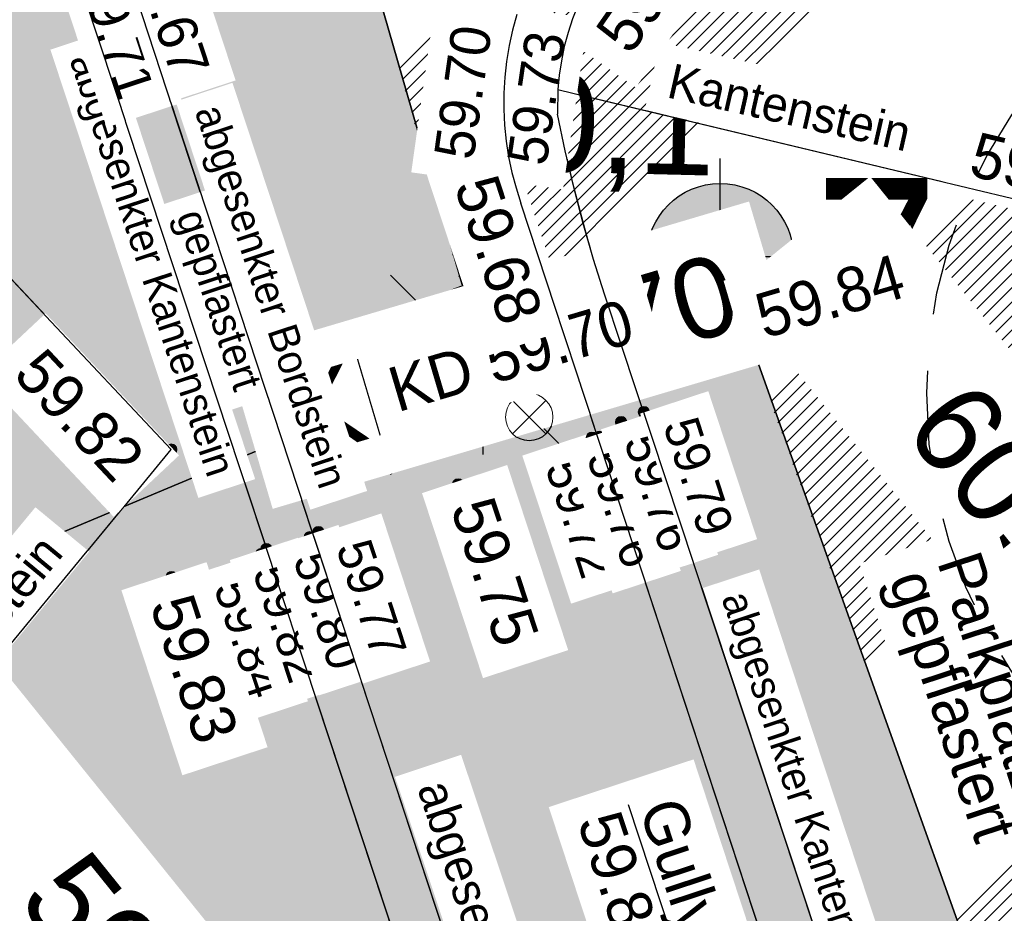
# Model space of a CAD drawing. Header units: millimetres. Extents: x 32365810 to 32368499, y 5620272 to 5622478.
# Tile 184 of 249: x 32366704 to 32366714, y 5620706 to 5620715. Entities that reach past the tile are written whole.
import ezdxf

# ---------------------------------------------------------------- set-up
doc = ezdxf.new("R2010")
doc.units = ezdxf.units.MM
for name, pattern in [('1000.100', [0]), ('1000.220', [1.5, 0.925, -0.575]), ('BAUGRENZE2', [10.25, 3.5, -1, 3.5, -1, 0.25, -1]), ('BAULINIE2', [7, 3.5, -1, 0.25, -1, 0.25, -1]), ('LTYPE310', [1, 0.5, -0.5])]:
    doc.linetypes.add(name, pattern=pattern)
doc.layers.get('0').update_dxf_attribs({"color": 1, "linetype": 'CONTINUOUS'})
doc.layers.add('_HB_Baugrenze', color=5, linetype='CONTINUOUS', plot=False)
for name, color, linetype in [('_HB_Baumsatzung', 251, 'CONTINUOUS'), ('_HB_Koordinat_Kreis', 7, 'CONTINUOUS'), ('_HB_Koordinat_Kreuz', 7, 'CONTINUOUS'), ('_K_Höhen_ gemessen (NHN)', 251, 'CONTINUOUS'), ('_K_Leitungen Kanalbestand (AMT 66)', 251, 'CONTINUOUS'), ('_K_Topographie_ örtl. Aufnahme', 251, 'CONTINUOUS'), ('BAUGRENZE_B', 7, 'CONTINUOUS'), ('BAUGRENZE_FA', 150, 'CONTINUOUS'), ('BAUGRENZE_GL', 7, 'CONTINUOUS'), ('BAULINIE_B', 7, 'CONTINUOUS'), ('BAULINIE_FA', 1, 'CONTINUOUS'), ('BAULINIE_GL', 7, 'CONTINUOUS'), ('BESONDERE-VERKEHRSFLÄCHEN_FA', 40, 'CONTINUOUS'), ('KERNGEBIETE_FA', 42, 'CONTINUOUS'), ('UMGR_BESONDERE-VERKEHRSFLÄCHEN', 7, 'CONTINUOUS'), ('UMGR_KERNGEBIETE', 7, 'CONTINUOUS')]:
    doc.layers.add(name, color=color, linetype=linetype)
doc.layers.add('_HB_geplanteGeländehöhe_', color=5, linetype='CONTINUOUS', lineweight=30)
doc.layers.add('_HB_Legende text', color=7, linetype='LTYPE310', lineweight=18)
doc.layers.add('_HB_Koordinat_Hintergrund_Schraffur', color=7, linetype='CONTINUOUS', true_color=0xffffff)
for name, color, linetype, transparency in [('Beschriftung Kanalbestand (AMT 66)', 7, 'CONTINUOUS', 0.75), ('Beschriftung Topographie', 7, 'CONTINUOUS', 0.75), ('Bäume_ gemessen', 7, 'CONTINUOUS', 0.75), ('Höhen_ gemessen (NHN)', 7, 'CONTINUOUS', 0.75), ('Höhentexte_ gemessen (NHN)', 7, 'CONTINUOUS', 0.75), ('Leitungen Kanalbestand (AMT 66)', 7, 'CONTINUOUS', 0.75), ('Symbole Topographie', 7, 'CONTINUOUS', 0.75), ('Topographie_ örtl. Aufnahme', 7, 'CONTINUOUS', 0.75), ('weitere Entwässerungsleitungen', 7, 'CONTINUOUS', 0.75)]:
    doc.layers.add(name, color=color, linetype=linetype, transparency=transparency)
doc.styles.add('Arial', font='arial.ttf')
doc.styles.add('Beschriftung Topographie_ blau', font='GOTHIC.TTF')
doc.styles.add('Höhe NHN_ gemessen_ blau', font='GOTHIC.TTF')
doc.styles.add('Höhe NHN_ gemessen_ schwarz', font='GOTHIC.TTF')
doc.styles.add('Kanal_ Höhe_ NHN (Deckel_Sohle)_ lila', font='GOTHIC.TTF')
doc.styles.add('PZV', font='arial.ttf', dxfattribs={"width": 0.8})

# ---------------------------------------------------------------- blocks, each defined once
blk = doc.blocks.new('S1000.345')
at = {"color": 0, "lineweight": -2}
for p, q in [((-0.353554, 0.353554), (0.353554, -0.353554)), ((-0.353554, -0.353554), (0.353554, 0.353554))]:
    blk.add_line(p, q, dxfattribs=at)
blk.add_circle((0, 0), 0.5, dxfattribs=at)
blk = doc.blocks.new('x')
at = {"layer": '_HB_geplanteGeländehöhe_', "linetype": 'ByBlock'}
for points in [[(32366248.4914857, 5621987.05962121), (32366249.4914857, 5621988.05962121)], [(32366248.4914857, 5621988.05962121), (32366249.4914857, 5621987.05962121)]]:
    blk.add_lwpolyline(points, dxfattribs=at)
blk = doc.blocks.new('S1000.258')
at = {"lineweight": -2}
blk.add_hatch(color=0, dxfattribs=at).paths.add_polyline_path([(-0.5, -0.5), (-0.5, 0.5), (0.5, 0.5), (0.5, -0.5)], flags=0)
blk = doc.blocks.new('S1000.15')
at = {"color": 0, "lineweight": -2}
for p, q in [((-0.5, 0.05), (-0.485, 0.1)), ((0.495, 0.05), (-0.5, 0.05)), ((-0.5, -0.05), (-0.5, 0)), ((-0.5, 0), (0.5, 0)), ((-0.485, 0.1), (0.49, 0.1)), ((-0.475, 0.15), (-0.455, 0.2)), ((0.475, 0.15), (-0.475, 0.15)), ((-0.455, 0.2), (0.455, 0.2)), ((-0.43, 0.25), (-0.4, 0.3)), ((0.43, 0.25), (-0.43, 0.25)), ((-0.4, 0.3), (0.395, 0.3)), ((-0.355, 0.35), (-0.295, 0.4)), ((0.36, 0.35), (-0.355, 0.35)), ((-0.295, 0.4), (0.3, 0.4)), ((0.22, 0.45), (-0.215, 0.45)), ((0.3, 0.4), (0.22, 0.45)), ((0.395, 0.3), (0.36, 0.35)), ((0.455, 0.2), (0.43, 0.25)), ((0.49, 0.1), (0.475, 0.15)), ((0.5, 0), (0.495, 0.05)), ((0.495, -0.05), (-0.5, -0.05)), ((-0.475, -0.15), (-0.49, -0.1)), ((-0.49, -0.1), (0.485, -0.1)), ((0.475, -0.15), (-0.475, -0.15)), ((-0.43, -0.25), (-0.455, -0.2)), ((-0.455, -0.2), (0.46, -0.2)), ((0.425, -0.25), (-0.43, -0.25)), ((-0.355, -0.35), (-0.4, -0.3)), ((-0.4, -0.3), (0.395, -0.3)), ((0.345, -0.35), (-0.355, -0.35)), ((-0.205, -0.45), (-0.29, -0.4)), ((-0.29, -0.4), (0.285, -0.4)), ((0.2, -0.45), (-0.205, -0.45)), ((0.285, -0.4), (0.345, -0.35)), ((0.395, -0.3), (0.425, -0.25)), ((0.46, -0.2), (0.475, -0.15)), ((0.485, -0.1), (0.495, -0.05))]:
    blk.add_line(p, q, dxfattribs=at)
blk.add_circle((0, 0), 0.5, dxfattribs=at)

msp = doc.modelspace()

# ---------------------------------------------------------------- hatches: boundary and pattern name
at = {"layer": '_HB_Koordinat_Hintergrund_Schraffur', "linetype": 'ByBlock'}
for points in [[(32366712.00047055, 5620712.478341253, 1), (32366710.53001445, 5620712.478341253, 1)], [(32366709.61901355, 5620711.479915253, 1), (32366708.14855745, 5620711.479915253, 1)]]:
    msp.add_hatch(color=256, dxfattribs=at).paths.add_polyline_path(points)
at = {"layer": 'BESONDERE-VERKEHRSFLÄCHEN_FA', "true_color": 0xffd24a}
h = msp.add_hatch(dxfattribs=at)
h.set_pattern_fill('AWS_VBZF', color=41, scale=0.5, style=0, pattern_type=2)
h.set_pattern_definition([(45, (503.2695410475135, -1357.696340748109), (0, 7.071067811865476), [5.2, -4.8]), (45, (503.1281196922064, -1357.696340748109), (0, 7.071067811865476), [5.4, -4.6]), (45, (502.9866983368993, -1357.696340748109), (0, 7.071067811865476), [5.6, -4.4]), (45, (502.8452769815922, -1357.696340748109), (0, 7.071067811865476), [5.8, -4.2]), (45, (502.7038556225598, -1357.696340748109), (0, 7.071067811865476), [6, -4]), (45, (502.5624342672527, -1357.696340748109), (0, 7.071067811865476), [6.2, -3.8]), (45, (502.4210129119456, -1357.696340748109), (0, 7.071067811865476), [6.4, -3.6]), (45, (502.2795915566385, -1357.696340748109), (0, 7.071067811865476), [6.6, -3.4]), (45, (502.1381701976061, -1357.696340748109), (0, 7.071067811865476), [6.8, -3.2]), (45, (501.996748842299, -1357.696340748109), (0, 7.071067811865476), [7, -3]), (45, (501.8553274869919, -1357.696340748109), (0, 7.071067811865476), [7.2, -2.8]), (45, (501.7139061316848, -1357.696340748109), (0, 7.071067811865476), [7.4, -2.6]), (45, (501.5724847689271, -1357.696340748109), (0, 7.071067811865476), [7.6, -2.4]), (45, (501.4310634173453, -1357.696340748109), (0, 7.071067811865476), [7.8, -2.2]), (45, (501.2896420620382, -1357.696340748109), (0, 7.071067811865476), [8, -2]), (45, (501.1482207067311, -1357.696340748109), (0, 7.071067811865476), [8.2, -1.8]), (45, (501.0067993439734, -1357.696340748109), (0, 7.071067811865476), [8.4, -1.6]), (45, (500.8653779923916, -1357.696340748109), (0, 7.071067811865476), [8.6, -1.4]), (45, (500.7239566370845, -1357.696340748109), (0, 7.071067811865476), [8.8, -1.2]), (45, (500.5825352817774, -1357.696340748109), (0, 7.071067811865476), [9, -1]), (45, (500.4411139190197, -1357.696340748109), (0, 7.071067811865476), [9.2, -0.8]), (45, (500.2996925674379, -1357.696340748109), (0, 7.071067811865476), [9.4, -0.6]), (45, (500.1582712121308, -1357.696340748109), (0, 7.071067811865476), [9.6, -0.4]), (45, (500.0168498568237, -1357.696340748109), (7.071067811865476, 0), [9.8, -0.2]), (45, (503.4109624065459, -1357.696340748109), (7.071067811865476, 0), [5, -5]), (45, (499.8754285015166, -1357.696340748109), (7.071067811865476, 0), [10]), (45, (499.8754285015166, -1353.170857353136), (7.071067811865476, 0), [3.6, -6.4]), (45, (499.8754285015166, -1353.312278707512), (7.071067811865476, 0), [3.8, -6.2]), (45, (499.8754285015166, -1353.453700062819), (7.071067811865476, 0), [4, -6]), (45, (499.8754285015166, -1353.595121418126), (7.071067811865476, 0), [4.2, -5.8]), (45, (499.8754285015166, -1353.73654277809), (7.071067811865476, 0), [4.4, -5.6]), (45, (499.8754285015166, -1353.877964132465), (7.071067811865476, 0), [4.6, -5.4]), (45, (499.8754285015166, -1354.019385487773), (0, 7.071067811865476), [4.8, -5.2]), (45, (499.8754285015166, -1354.16080684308), (7.071067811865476, 0), [5, -5]), (45, (499.8754285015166, -1352.60517194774), (7.071067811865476, 0), [2.8, -7.2]), (45, (499.8754285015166, -1352.746593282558), (7.071067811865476, 0), [3, -7]), (45, (499.8754285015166, -1352.888014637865), (7.071067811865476, 0), [3.2, -6.8]), (45, (499.8754285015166, -1353.029435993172), (7.071067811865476, 0), [3.4, -6.6]), (45, (499.8754285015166, -1351.190958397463), (7.071067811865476, 0), [0.8, -9.2]), (45, (499.8754285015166, -1351.049537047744), (7.071067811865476, 0), [0.6, -9.4]), (45, (499.8754285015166, -1351.190958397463), (7.071067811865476, 0), [0.8, -9.2]), (45, (499.8754285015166, -1351.332379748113), (7.071067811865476, 0), [1, -9]), (45, (499.8754285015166, -1351.473801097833), (7.071067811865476, 0), [1.2, -8.8]), (45, (499.8754285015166, -1351.615222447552), (7.071067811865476, 0), [1.4, -8.6]), (45, (499.8754285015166, -1351.756643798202), (7.071067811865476, 0), [1.6, -8.4]), (45, (499.8754285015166, -1352.039486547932), (7.071067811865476, 0), [2, -8]), (45, (499.8754285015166, -1352.180907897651), (7.071067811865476, 0), [2.2, -7.8]), (45, (499.8754285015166, -1352.322329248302), (7.071067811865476, 0), [2.4, -7.6]), (45, (499.8754285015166, -1352.463750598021), (7.071067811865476, 0), [2.6, -7.4]), (45, (499.8754285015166, -1351.898065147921), (7.071067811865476, 0), [1.8, -8.2]), (45, (499.8754285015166, -1350.908115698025), (7.071067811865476, 0), [0.4, -9.6]), (45, (499.8754285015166, -1350.766694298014), (0, 7.071067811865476), [0.2, -9.8])])
h.paths.add_polyline_path([(32366719.8224795, 5620688.519158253), (32366731.1406285, 5620675.183563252), (32366714.38044531, 5620662.955451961), (32366717.80558067, 5620652.197110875), (32366724.4254285, 5620654.229659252), (32366743.4584285, 5620659.978659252), (32366743.72530459, 5620660.058965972), (32366743.1710545, 5620661.732718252), (32366730.0425285, 5620701.378901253), (32366716.0852575, 5620718.810685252), (32366713.2464285, 5620722.931659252), (32366709.4674285, 5620727.586659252), (32366703.4251335, 5620722.754929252), (32366707.1235985, 5620717.591997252), (32366707.7475385, 5620715.425424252), (32366708.88378613, 5620711.47991374), (32366711.2652425, 5620712.478341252)], flags=0)
at = {"layer": 'KERNGEBIETE_FA'}
msp.add_hatch(color=256, dxfattribs=at).paths.add_polyline_path([(32366705.2674285, 5620656.306659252), (32366714.38044531, 5620662.95545196), (32366731.1406285, 5620675.183563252), (32366719.8224795, 5620688.519158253), (32366711.2652425, 5620712.478341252), (32366708.8837855, 5620711.479915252), (32366707.7475385, 5620715.425424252), (32366707.1235985, 5620717.591997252), (32366703.47376654, 5620722.687039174), (32366703.4251335, 5620722.754929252), (32366709.4674285, 5620727.586659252), (32366713.2464285, 5620722.931659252), (32366716.0852575, 5620718.810685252), (32366730.0425285, 5620701.378901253), (32366743.1710545, 5620661.732718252), (32366767.9134285, 5620669.954659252), (32366773.8814285, 5620671.893659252), (32366779.8604285, 5620673.836659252), (32366785.7934285, 5620675.726659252), (32366799.3534285, 5620680.171659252), (32366795.2334285, 5620696.616659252), (32366793.4664285, 5620703.779659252), (32366791.8854285, 5620710.185659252), (32366791.8204285, 5620710.457659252), (32366791.32757302, 5620712.499503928), (32366791.32720713, 5620712.501019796), (32366782.88164983, 5620747.490011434), (32366782.3304285, 5620749.773659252), (32366779.2794285, 5620762.409659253), (32366774.3714285, 5620775.592659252), (32366766.3304285, 5620772.552659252), (32366764.5794285, 5620776.186659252), (32366756.7024285, 5620771.880659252), (32366748.3894285, 5620767.336659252), (32366745.6674285, 5620765.882659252), (32366742.5764285, 5620764.231659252), (32366735.2664285, 5620760.327659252), (32366720.1184285, 5620752.236659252), (32366714.0414285, 5620748.990659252), (32366709.9014285, 5620746.779659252), (32366711.2314285, 5620744.448659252), (32366709.6784285, 5620743.190659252), (32366707.1144285, 5620741.113659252), (32366705.5984285, 5620739.885659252), (32366701.9094285, 5620736.896659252), (32366695.9746285, 5620732.089638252), (32366692.1044285, 5620728.953659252), (32366687.0664285, 5620724.768659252), (32366682.4064285, 5620721.071659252), (32366679.9164285, 5620719.079659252), (32366678.8874285, 5620718.271659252), (32366674.3954285, 5620714.747659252), (32366668.3894285, 5620710.033659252), (32366659.3444285, 5620702.839659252), (32366658.9674285, 5620703.305659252), (32366649.8944285, 5620695.981659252), (32366654.8644285, 5620689.784659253), (32366667.7294285, 5620679.628659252), (32366671.8604285, 5620676.219659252), (32366674.9514285, 5620673.669659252), (32366678.0124285, 5620671.145659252), (32366681.0714285, 5620668.620659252), (32366688.7664285, 5620662.335659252), (32366693.2054285, 5620658.653659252), (32366697.0404285, 5620655.472659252), (32366698.4244285, 5620654.324659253), (32366700.2294285, 5620654.847659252)], flags=0)

# ---------------------------------------------------------------- linework, layer by layer
at = {"layer": '_HB_Baugrenze'}
msp.add_lwpolyline([(32366711.01690617, 5620683.167630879), (32366700.2456335, 5620707.858361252), (32366708.88317317, 5620711.479656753)], dxfattribs=at)
at = {"layer": '_HB_Koordinat_Kreis'}
for centre in [(32366711.2652425, 5620712.478341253), (32366708.8837855, 5620711.479915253)]:
    msp.add_circle(centre, 0.7352280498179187, dxfattribs=at)
at = {"layer": '_HB_Koordinat_Kreuz'}
for points in [[(32366712.25217006, 5620712.478341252), (32366711.2652425, 5620712.478341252), (32366711.2652425, 5620713.465268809)], [(32366709.87071306, 5620711.479915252), (32366708.8837855, 5620711.479915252), (32366708.8837855, 5620712.46684281)], [(32366710.27831494, 5620712.478341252), (32366711.2652425, 5620712.478341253), (32366711.2652425, 5620711.491413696)], [(32366707.89685794, 5620711.479915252), (32366708.8837855, 5620711.479915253), (32366708.8837855, 5620710.492987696)]]:
    msp.add_lwpolyline(points, dxfattribs=at)
at = {"layer": '_K_Topographie_ örtl. Aufnahme', "linetype": '1000.100'}
msp.add_lwpolyline([(32366711.10579547, 5620716.305342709, 0.1262753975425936), (32366710.12677474, 5620715.504585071, 0.1438497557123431), (32366709.63735652, 5620714.156565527, 0.02418135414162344), (32366709.63387151, 5620713.910668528, 0.03201291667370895), (32366710.10937843, 5620712.091354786)], format="xyb", dxfattribs=at)
for points in [[(32366714.0944285, 5620688.764659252), (32366712.0869045, 5620694.786328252), (32366705.1994945, 5620715.714491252)], [(32366704.7860265, 5620715.388071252), (32366713.4984185, 5620688.982781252), (32366713.7948855, 5620687.954172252)], [(32366709.6373565, 5620714.156565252), (32366715.2940725, 5620712.800525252), (32366714.9412455, 5620710.540547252), (32366716.3187425, 5620710.237518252), (32366715.7448845, 5620708.004518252), (32366717.0841125, 5620707.720050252), (32366716.5943405, 5620705.512655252), (32366717.8938815, 5620705.211786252), (32366717.3858195, 5620703.022141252), (32366718.7356715, 5620702.728236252), (32366718.2131525, 5620700.552185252), (32366719.6134645, 5620700.244224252), (32366719.0388245, 5620698.041271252), (32366720.3761495, 5620697.709850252), (32366719.8392685, 5620695.574404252), (32366721.2387185, 5620695.294493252), (32366720.6977325, 5620693.107183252), (32366722.0024705, 5620692.737061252), (32366721.5014555, 5620690.573143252), (32366722.8407655, 5620690.216626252), (32366722.3167385, 5620688.200726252), (32366717.6862025, 5620689.200852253), (32366710.1093785, 5620712.091355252)], [(32366717.4039765, 5620688.325026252), (32366717.0484285, 5620689.320659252), (32366709.2664325, 5620713.017060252)], [(32366707.9596125, 5620692.099164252), (32366706.5104065, 5620693.914964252), (32366707.2288565, 5620694.705280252), (32366705.4805735, 5620696.252053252), (32366703.1731865, 5620695.016916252), (32366702.3498505, 5620696.352060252), (32366704.7926505, 5620698.853427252), (32366705.7017125, 5620699.878147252), (32366703.8769195, 5620701.438027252), (32366704.7323895, 5620702.448912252), (32366703.0795445, 5620703.881746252), (32366703.9559635, 5620704.841753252), (32366702.3709025, 5620706.440931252), (32366705.7581325, 5620710.542911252), (32366703.6384495, 5620712.800137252), (32366700.6525535, 5620709.539361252), (32366697.1929665, 5620706.860120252), (32366702.3498505, 5620696.352060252)]]:
    msp.add_lwpolyline(points, dxfattribs=at)
msp.add_arc((32366712.1213835, 5620714.025790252), 3.027917, 108.4350026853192, 199.4596594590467, dxfattribs=at)
at = {"layer": '_K_Topographie_ örtl. Aufnahme'}
for p in [(32366709.1424285, 5620714.590659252), (32366709.9232265, 5620714.088035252)]:
    msp.add_point(p, dxfattribs=at)
at = {"layer": 'BAUGRENZE_B', "linetype": 'BAUGRENZE2', "const_width": 0.4, "flags": 128}
msp.add_lwpolyline([(32366708.96050218, 5620711.295211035), (32366700.51007754, 5620707.752363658), (32366711.20022184, 5620683.247601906)], dxfattribs=at)
at = {"layer": 'BAUGRENZE_FA', "const_width": 0.9}
msp.add_lwpolyline([(32366709.05716345, 5620711.064653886), (32366700.84063259, 5620707.619866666), (32366711.42936643, 5620683.34756569)], dxfattribs=at)
at = {"layer": 'BAUGRENZE_GL'}
msp.add_lwpolyline([(32366708.88317317, 5620711.479656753), (32366700.2456335, 5620707.858361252), (32366711.01690617, 5620683.167630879)], dxfattribs=at)
at = {"layer": 'BAULINIE_B', "linetype": 'BAULINIE2', "const_width": 0.4, "flags": 128}
msp.add_lwpolyline([(32366709.62798071, 5620727.706213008), (32366713.40666515, 5620723.051601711), (32366716.24587756, 5620718.930071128), (32366730.22109903, 5620701.47586808), (32366743.29797884, 5620661.985648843), (32366767.85099308, 5620670.144665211), (32366773.81961633, 5620672.083867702), (32366779.79916923, 5620674.027047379), (32366785.73192525, 5620675.916969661), (32366799.11416693, 5620680.30370006), (32366795.03933637, 5620696.568406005), (32366793.27225468, 5620703.731737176), (32366791.69107749, 5620710.138455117), (32366791.62595862, 5620710.41095253), (32366791.13315655, 5620712.452575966), (32366791.13279061, 5620712.454092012), (32366782.68723331, 5620747.44308365), (32366782.13601533, 5620749.726717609), (32366779.08782298, 5620762.351089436), (32366774.25413063, 5620775.334497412), (32366766.22978142, 5620772.30079245), (32366764.49063668, 5620775.910188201), (32366756.79835567, 5620771.705165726), (32366748.48451025, 5620767.160703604), (32366745.76165573, 5620765.706247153), (32366742.67064634, 5620764.055242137), (32366735.36065554, 5620760.151247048), (32366720.21265763, 5620752.060248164), (32366714.13564566, 5620748.814241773), (32366710.17706926, 5620746.700132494), (32366711.48934427, 5620744.400197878), (32366709.8043187, 5620743.03525122), (32366707.24031533, 5620740.958248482), (32366705.72433599, 5620739.730265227), (32366702.03531021, 5620736.741244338), (32366696.10053993, 5620731.934247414), (32366692.23128717, 5620728.79903596), (32366687.19249386, 5620724.613376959), (32366682.53104959, 5620720.915231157), (32366680.040659, 5620718.922918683), (32366679.0108752, 5620718.114303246), (32366674.51891181, 5620714.590331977), (32366668.51341932, 5620709.876730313), (32366659.31369141, 5620702.55966645), (32366658.93759675, 5620703.024547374), (32366650.17518257, 5620695.951261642), (32366655.00621334, 5620689.927539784), (32366667.85505408, 5620679.784296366), (32366671.98770287, 5620676.373935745), (32366675.07866534, 5620673.823966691), (32366678.13974484, 5620671.299901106), (32366681.19834569, 5620668.775230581), (32366688.89353098, 5620662.490079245), (32366693.33311366, 5620658.807595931), (32366697.16811496, 5620655.626594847), (32366698.47055177, 5620654.546249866), (32366700.17379466, 5620655.039765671), (32366705.17798463, 5620656.488974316), (32366730.8488573, 5620675.218261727), (32366719.64639786, 5620688.417545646), (32366711.14789596, 5620712.212277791), (32366708.75380482, 5620711.208554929), (32366707.5553494, 5620715.37007672), (32366706.94094487, 5620717.503538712), (32366703.31117872, 5620722.570569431)], dxfattribs=at)
at = {"layer": 'BAULINIE_B', "const_width": 0.4}
for points in [[(32366711.2824359, 5620711.835582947), (32366711.14789596, 5620712.212277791), (32366710.77900442, 5620712.057619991)], [(32366709.12269636, 5620711.363212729), (32366708.75380482, 5620711.208554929), (32366708.64310971, 5620711.592933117)]]:
    msp.add_lwpolyline(points, dxfattribs=at)
at = {"layer": 'BAULINIE_FA', "const_width": 0.9}
msp.add_lwpolyline([(32366719.42629581, 5620688.290529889), (32366711.00121278, 5620711.879698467), (32366708.59132897, 5620710.869354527), (32366707.31511302, 5620715.300892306), (32366706.71262782, 5620717.392965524), (32366703.10794394, 5620722.424982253)], dxfattribs=at)
at = {"layer": 'BAULINIE_GL'}
msp.add_lwpolyline([(32366719.8224795, 5620688.519158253), (32366711.2652425, 5620712.478341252), (32366708.8837855, 5620711.479915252), (32366707.7475385, 5620715.425424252), (32366707.1235985, 5620717.591997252), (32366703.47376654, 5620722.687039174)], dxfattribs=at)
at = {"layer": 'Topographie_ örtl. Aufnahme', "color": 7, "true_color": 0xffffff}
msp.add_point((32366709.1424265, 5620714.590658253, 59.694), dxfattribs=at)
at = {"layer": 'UMGR_BESONDERE-VERKEHRSFLÄCHEN'}
msp.add_lwpolyline([(32366719.8224795, 5620688.519158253), (32366731.1406285, 5620675.183563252), (32366714.38044531, 5620662.955451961), (32366717.80558067, 5620652.197110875), (32366724.4254285, 5620654.229659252), (32366743.4584285, 5620659.978659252), (32366743.72530459, 5620660.058965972), (32366743.1710545, 5620661.732718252), (32366730.0425285, 5620701.378901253), (32366716.0852575, 5620718.810685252), (32366713.2464285, 5620722.931659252), (32366709.4674285, 5620727.586659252), (32366703.4251335, 5620722.754929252), (32366707.1235985, 5620717.591997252), (32366707.7475385, 5620715.425424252), (32366708.88378613, 5620711.47991374), (32366711.2652425, 5620712.478341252)], close=True, dxfattribs=at)
at = {"layer": 'UMGR_KERNGEBIETE'}
msp.add_lwpolyline([(32366719.8224795, 5620688.519158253), (32366711.2652425, 5620712.478341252), (32366708.8837855, 5620711.479915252), (32366707.7475385, 5620715.425424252), (32366707.1235985, 5620717.591997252), (32366703.47376654, 5620722.687039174), (32366703.4251335, 5620722.754929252), (32366709.4674285, 5620727.586659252), (32366713.2464285, 5620722.931659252), (32366716.0852575, 5620718.810685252), (32366730.0425285, 5620701.378901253), (32366743.1710545, 5620661.732718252)], dxfattribs=at)

# ---------------------------------------------------------------- block references
at = {"layer": '_HB_geplanteGeländehöhe_', "color": 5, "linetype": 'ByBlock', "xscale": 2, "yscale": 2, "zscale": 2}
msp.add_blockref('x', (-32365789.02419233, -5623263.825437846), dxfattribs=at)
at = {"layer": '_K_Leitungen Kanalbestand (AMT 66)', "xscale": 0.475, "yscale": 0.475, "zscale": 0.475}
msp.add_blockref('S1000.345', (32366709.3493675, 5620710.868478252), dxfattribs=at)
at = {"layer": 'Höhen_ gemessen (NHN)', "color": 7, "lineweight": 18, "xscale": 0.1125, "yscale": 0.1125, "zscale": 0.1125}
for p in [(32366709.0924265, 5620714.596658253, 59.7), (32366709.2294265, 5620714.602658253, 59.726), (32366709.2664305, 5620713.017059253, 59.677), (32366712.4974265, 5620711.635658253, 59.842), (32366705.7581305, 5620710.542910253, 59.821), (32366708.6364265, 5620710.192658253, 59.753), (32366707.2344265, 5620709.714658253, 59.768), (32366707.1464265, 5620709.662658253, 59.805), (32366706.7124265, 5620709.543658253, 59.817), (32366706.6604265, 5620709.492658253, 59.836), (32366705.7614265, 5620709.262658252, 59.831)]:
    msp.add_blockref('S1000.15', p, dxfattribs=at)
at = {"layer": 'Leitungen Kanalbestand (AMT 66)', "color": 251, "lineweight": 18, "xscale": 0.475, "yscale": 0.475, "zscale": 0.475}
msp.add_blockref('S1000.345', (32366709.3493675, 5620710.868478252, 59.702), dxfattribs=at)
at = {"layer": 'Symbole Topographie', "color": 7, "lineweight": 18, "xscale": 0.15000000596, "yscale": 0.15000000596, "zscale": 0.15000000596, "rotation": 259.3989496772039}
msp.add_blockref('S1000.258', (32366709.1451455, 5620714.582834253, 59.677), dxfattribs=at)

# ---------------------------------------------------------------- texts
at = {"layer": '_HB_geplanteGeländehöhe_', "color": 5, "linetype": 'ByBlock', "insert": (32366708.51297111, 5620714.358392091), "char_height": 1, "width": 5.600000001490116, "attachment_point": 1, "rotation": 358.59993279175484, "style": 'Arial'}
msp.add_mtext('60,1', dxfattribs=at)
at = {"layer": '_HB_Legende text', "insert": (32366706.62422802, 5620716.602316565), "char_height": 2, "width": 72.02427216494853, "attachment_point": 1, "style": 'PZV'}
msp.add_mtext('\\P         7', dxfattribs=at)

# ---------------------------------------------------------------- next in the draw order: texts
at = {"layer": '_K_Höhen_ gemessen (NHN)', "char_height": 0.9, "width": 6.48035329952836, "attachment_point": 8, "rotation": 308.8633331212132, "line_spacing_factor": 0.69, "style": 'Höhe NHN_ gemessen_ schwarz', "bg_fill": 2}
for s, insert in [('60.01', (32366714.02457304, 5620709.554972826)), ('59.96', (32366705.1368695, 5620704.836685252))]:
    msp.add_mtext(s, dxfattribs=dict(at, insert=insert))
at = {"layer": 'Beschriftung Kanalbestand (AMT 66)', "color": 251, "lineweight": 25, "insert": (32366709.1667255, 5620711.484576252, 59.702), "char_height": 0.8, "attachment_point": 5, "rotation": 16.51246735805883, "line_spacing_factor": 0.69, "style": 'Arial', "bg_fill": 2}
msp.add_mtext('KD 59.70', dxfattribs=at)
at = {"layer": 'Beschriftung Topographie', "color": 142, "lineweight": 25, "true_color": 0x0087cd, "attachment_point": 5, "line_spacing_factor": 0.69, "style": 'Beschriftung Topographie_ blau', "bg_fill": 2}
for s, insert, char_height, rotation in [('abgesenkter Kantenstein', (32366705.5293325, 5620712.387187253), 0.3, 288.26026793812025), ('Kantenstein', (32366711.9607055, 5620713.975984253), 0.35, 347.2151872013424), ('Kantenstein', (32366703.7679245, 5620708.651060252), 0.35, 50.45163644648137), ('abgesenkter Kantenstein', (32366712.0711685, 5620706.981295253), 0.3, 288.2602135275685), ('abgesenkter Bordstein', (32366709.0826055, 5620704.964650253), 0.35, 288.501099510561)]:
    msp.add_mtext(s, dxfattribs=dict(at, insert=insert, char_height=char_height, rotation=rotation))
at = {"layer": 'Höhentexte_ gemessen (NHN)', "color": 7, "lineweight": 25, "attachment_point": 8, "line_spacing_factor": 0.69, "style": 'Höhe NHN_ gemessen_ schwarz', "bg_fill": 2}
for s, insert, char_height, rotation in [('59.84', (32366712.4302785, 5620711.862165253, 59.842), 0.45, 16.51246735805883), ('59.72', (32366709.6908025, 5620709.793747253, 59.692), 0.36, 288.2402288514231), ('59.75', (32366708.7872595, 5620709.245074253, 59.729), 0.45, 288.2402288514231), ('59.83', (32366705.7708245, 5620708.270061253, 59.807), 0.45, 288.2602135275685)]:
    msp.add_mtext(s, dxfattribs=dict(at, insert=insert, char_height=char_height, rotation=rotation))
at = {"layer": 'weitere Entwässerungsleitungen', "color": 200, "lineweight": 25, "true_color": 0xd600ff, "insert": (32366708.7531535, 5620716.219226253, 59.634), "char_height": 0.45, "attachment_point": 5, "rotation": 55.86954103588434, "line_spacing_factor": 0.69, "style": 'Kanal_ Höhe_ NHN (Deckel_Sohle)_ lila', "bg_fill": 2}
msp.add_mtext('\\SGully/59.66;', dxfattribs=at)

# ---------------------------------------------------------------- next in the draw order: linework, layer by layer
at = {"layer": '_HB_Baumsatzung', "linetype": '1000.220'}
msp.add_circle((32366718.3361485, 5620711.107207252), 4.998732, dxfattribs=at)

# ---------------------------------------------------------------- next in the draw order: block references
at = {"layer": 'Höhen_ gemessen (NHN)', "color": 7, "lineweight": 18, "xscale": 0.1125, "yscale": 0.1125, "zscale": 0.1125}
for p in [(32366710.4994265, 5620710.919658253, 59.791), (32366710.2714265, 5620710.819658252, 59.764), (32366709.9784265, 5620710.661658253, 59.716), (32366710.0594265, 5620710.672658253, 59.755)]:
    msp.add_blockref('S1000.15', p, dxfattribs=at)
at = {"layer": 'Leitungen Kanalbestand (AMT 66)', "color": 7, "lineweight": 18, "xscale": 0.475, "yscale": 0.475, "zscale": 0.475}
msp.add_blockref('S1000.345', (32366709.3493655, 5620710.868477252, 59.702), dxfattribs=at)

# ---------------------------------------------------------------- next in the draw order: texts
at = {"layer": 'Beschriftung Topographie', "color": 142, "lineweight": 25, "true_color": 0x0087cd, "insert": (32366706.1986475, 5620712.032331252), "char_height": 0.3, "attachment_point": 5, "rotation": 288.26026793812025, "line_spacing_factor": 0.69, "style": 'Beschriftung Topographie_ blau', "bg_fill": 2}
msp.add_mtext('gepflastert', dxfattribs=at)
at = {"layer": 'Höhentexte_ gemessen (NHN)', "color": 142, "lineweight": 25, "true_color": 0x0087cd, "char_height": 0.45, "line_spacing_factor": 0.69, "style": 'Höhe NHN_ gemessen_ blau', "bg_fill": 2}
for s, insert, attachment_point, rotation in [('59.79', (32366710.4232675, 5620715.365876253), 2, 55.17252313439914), ('59.82', (32366705.5174565, 5620710.494063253), 3, 313.2000619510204)]:
    msp.add_mtext(s, dxfattribs=dict(at, insert=insert, attachment_point=attachment_point, rotation=rotation))
at = {"layer": 'Höhentexte_ gemessen (NHN)', "color": 7, "lineweight": 25, "attachment_point": 8, "line_spacing_factor": 0.69, "style": 'Höhe NHN_ gemessen_ schwarz', "bg_fill": 2}
for s, insert, char_height, rotation in [('59.71', (32366705.0225125, 5620714.662251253, 59.685), 0.4, 288.2162395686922), ('59.70', (32366708.8867205, 5620714.101979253, 59.676), 0.4, 81.99357965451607), ('59.73', (32366709.6222245, 5620714.041173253, 59.702), 0.4, 81.6744160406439), ('59.84', (32366706.3662835, 5620708.588138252, 59.812), 0.36, 288.26026793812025)]:
    msp.add_mtext(s, dxfattribs=dict(at, insert=insert, char_height=char_height, rotation=rotation))
at = {"layer": 'weitere Entwässerungsleitungen', "color": 200, "lineweight": 25, "true_color": 0xd600ff, "insert": (32366710.5782195, 5620706.264304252, 59.809), "char_height": 0.45, "attachment_point": 5, "rotation": 288.2402288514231, "line_spacing_factor": 0.69, "style": 'Kanal_ Höhe_ NHN (Deckel_Sohle)_ lila', "bg_fill": 2}
msp.add_mtext('\\SGully/59.83;', dxfattribs=at)

# ---------------------------------------------------------------- next in the draw order: linework, layer by layer
at = {"layer": 'Topographie_ örtl. Aufnahme', "color": 142, "linetype": '1000.100', "lineweight": 25, "true_color": 0x0087cd}
for p, q in [((32366709.6373545, 5620714.156564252, 59.75091), (32366709.9232245, 5620714.088034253, 59.759)), ((32366703.6384475, 5620712.800136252, 59.804), (32366705.7581305, 5620710.542910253, 59.821)), ((32366702.3709005, 5620706.440930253, 59.945), (32366705.7581305, 5620710.542910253, 59.821))]:
    msp.add_line(p, q, dxfattribs=at)
for points in [[(32366710.1267725, 5620715.504584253, 59.787), (32366710.0440445, 5620715.385059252, 59.783391), (32366709.9682785, 5620715.261004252, 59.779782), (32366709.8997215, 5620715.132824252, 59.776173), (32366709.8385985, 5620715.000938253, 59.772564), (32366709.7851075, 5620714.865775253, 59.768955), (32366709.7394235, 5620714.727778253, 59.765346), (32366709.7016965, 5620714.587398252, 59.761737), (32366709.6720495, 5620714.445091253, 59.758128), (32366709.6505785, 5620714.301323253, 59.754519), (32366709.6373545, 5620714.156564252, 59.75091)], [(32366709.6373545, 5620714.156564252, 59.75091), (32366709.6338695, 5620713.910667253, 59.727)]]:
    msp.add_polyline3d(points, dxfattribs=at)

# ---------------------------------------------------------------- next in the draw order: texts
at = {"layer": 'Beschriftung Kanalbestand (AMT 66)', "color": 200, "lineweight": 25, "true_color": 0xd600ff, "insert": (32366709.1667235, 5620711.484575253, 59.702), "char_height": 0.45, "attachment_point": 5, "rotation": 16.51246735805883, "line_spacing_factor": 0.69, "style": 'Kanal_ Höhe_ NHN (Deckel_Sohle)_ lila', "bg_fill": 2}
msp.add_mtext('KD 59.70', dxfattribs=at)
at = {"layer": 'Beschriftung Topographie', "color": 142, "lineweight": 25, "true_color": 0x0087cd, "attachment_point": 5, "line_spacing_factor": 0.69, "style": 'Beschriftung Topographie_ blau', "bg_fill": 2}
for s, insert, char_height, rotation in [('abgesenkter Bordstein', (32366706.7198035, 5620712.067496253), 0.3, 288.26026793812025), ('Parkplätze\\Pgepflastert', (32366713.7882325, 5620708.034377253), 0.45, 288.2602135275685)]:
    msp.add_mtext(s, dxfattribs=dict(at, insert=insert, char_height=char_height, rotation=rotation))
at = {"layer": 'Höhentexte_ gemessen (NHN)', "color": 7, "lineweight": 25, "attachment_point": 8, "line_spacing_factor": 0.69, "style": 'Höhe NHN_ gemessen_ schwarz', "bg_fill": 2}
for s, insert, char_height, rotation in [('59.67', (32366705.5561685, 5620714.884529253, 59.644), 0.4, 288.2162395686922), ('59.76', (32366710.1073755, 5620709.896353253, 59.755), 0.36, 288.2402288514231), ('59.82', (32366706.7560745, 5620708.744061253, 59.793), 0.36, 288.2162395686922)]:
    msp.add_mtext(s, dxfattribs=dict(at, insert=insert, char_height=char_height, rotation=rotation))
at = {"layer": 'Höhentexte_ gemessen (NHN)', "color": 142, "lineweight": 25, "true_color": 0x0087cd, "insert": (32366715.2071415, 5620712.940279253, 59.887), "char_height": 0.45, "attachment_point": 9, "rotation": 346.51929603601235, "line_spacing_factor": 0.69, "style": 'Höhe NHN_ gemessen_ blau', "bg_fill": 2}
msp.add_mtext('59.91', dxfattribs=at)

# ---------------------------------------------------------------- next in the draw order: linework, layer by layer
at = {"layer": 'Bäume_ gemessen', "color": 92, "linetype": '1000.220', "lineweight": 25, "true_color": 0x00d200}
msp.add_circle((32366718.3361465, 5620711.107206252, 60.256), 4.998727, dxfattribs=at)
at = {"layer": 'Topographie_ örtl. Aufnahme', "color": 142, "linetype": '1000.100', "lineweight": 25, "true_color": 0x0087cd}
msp.add_line((32366709.9232245, 5620714.088034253, 59.759), (32366715.2940705, 5620712.800524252, 59.911), dxfattribs=at)
msp.add_polyline3d([(32366710.1093765, 5620712.091354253, 59.746), (32366709.9957025, 5620712.450107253, 59.7422), (32366709.8912495, 5620712.811653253, 59.7384), (32366709.7960855, 5620713.175754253, 59.7346), (32366709.7102735, 5620713.542172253, 59.7308), (32366709.6338695, 5620713.910667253, 59.727)], dxfattribs=at)

# ---------------------------------------------------------------- next in the draw order: texts
at = {"layer": 'Höhentexte_ gemessen (NHN)', "color": 142, "lineweight": 25, "true_color": 0x0087cd, "insert": (32366709.2571845, 5620712.620057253, 59.653), "char_height": 0.45, "attachment_point": 2, "rotation": 288.2402288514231, "line_spacing_factor": 0.69, "style": 'Höhe NHN_ gemessen_ blau', "bg_fill": 2}
msp.add_mtext('59.68', dxfattribs=at)
at = {"layer": 'Höhentexte_ gemessen (NHN)', "color": 7, "lineweight": 25, "char_height": 0.36, "attachment_point": 8, "line_spacing_factor": 0.69, "style": 'Höhe NHN_ gemessen_ schwarz', "bg_fill": 2}
for s, insert, rotation in [('59.76', (32366710.4815555, 5620710.057407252, 59.74), 288.314696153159), ('59.80', (32366707.1620925, 5620708.872498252, 59.781), 288.2162395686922)]:
    msp.add_mtext(s, dxfattribs=dict(at, insert=insert, rotation=rotation))

# ---------------------------------------------------------------- next in the draw order: linework, layer by layer
at = {"layer": 'Topographie_ örtl. Aufnahme', "color": 142, "linetype": '1000.100', "lineweight": 25, "true_color": 0x0087cd}
msp.add_polyline3d([(32366709.2250015, 5620714.908549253, 59.6658), (32366709.1823365, 5620714.754002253, 59.666733), (32366709.1479115, 5620714.597414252, 59.667667), (32366709.1218225, 5620714.439223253, 59.6686), (32366709.1041445, 5620714.279873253, 59.669533), (32366709.0949245, 5620714.119811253, 59.670467), (32366709.0941905, 5620713.959485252, 59.6714), (32366709.1019435, 5620713.799345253, 59.672333), (32366709.1181625, 5620713.639840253, 59.673267), (32366709.1428015, 5620713.481417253, 59.6742), (32366709.1757915, 5620713.324520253, 59.675133), (32366709.2170395, 5620713.169589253, 59.676067), (32366709.2664305, 5620713.017059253, 59.677)], dxfattribs=at)

# ---------------------------------------------------------------- next in the draw order: texts
at = {"layer": 'Höhentexte_ gemessen (NHN)', "color": 7, "lineweight": 25, "char_height": 0.36, "attachment_point": 8, "line_spacing_factor": 0.69, "style": 'Höhe NHN_ gemessen_ schwarz', "bg_fill": 2}
for s, insert, rotation in [('59.79', (32366710.8733695, 5620710.215335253, 59.767), 288.2402288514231), ('59.77', (32366707.5921655, 5620708.987881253, 59.768), 288.2162395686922)]:
    msp.add_mtext(s, dxfattribs=dict(at, insert=insert, rotation=rotation))

# ---------------------------------------------------------------- next in the draw order: linework, layer by layer
at = {"layer": 'Topographie_ örtl. Aufnahme', "color": 142, "linetype": '1000.100', "lineweight": 25, "true_color": 0x0087cd}
for p, q in [((32366712.0869025, 5620694.786327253, 60.04), (32366705.1994925, 5620715.714490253, 59.668)), ((32366704.7860245, 5620715.388070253, 59.692), (32366713.4984165, 5620688.982780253, 60.228)), ((32366717.0484265, 5620689.320658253, 60.192), (32366709.2664305, 5620713.017059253, 59.677)), ((32366717.6862005, 5620689.200851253, 60.261421), (32366710.1093765, 5620712.091354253, 59.746))]:
    msp.add_line(p, q, dxfattribs=at)

doc.saveas('drawing.dxf')
